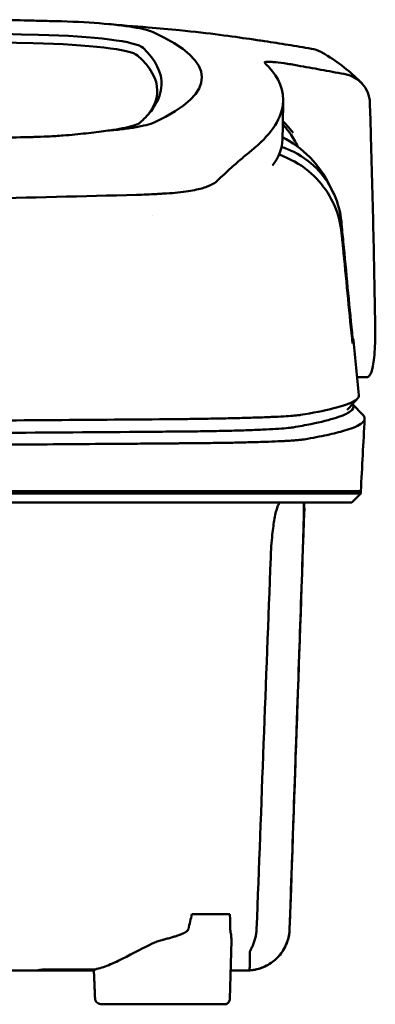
# Model space of a CAD drawing. Header units: millimetres. Extents: x 120 to 370, y 29 to 394.
# Tile 10 of 10: x 292 to 324, y 306 to 394. Entities that reach past the tile are written whole.
import ezdxf

# ---------------------------------------------------------------- set-up
doc = ezdxf.new("R2010")
doc.units = ezdxf.units.MM
doc.layers.add('Visible (ISO)', color=7, linetype='Continuous', lineweight=50)

msp = doc.modelspace()

# ---------------------------------------------------------------- linework, layer by layer
at = {"layer": 'Visible (ISO)'}
for p, q in [((304.625, 378.023), (304.615, 378.023)), ((323.4, 361.686), (322.52, 361.686)), ((322.11, 359.292), (323.047, 358.306)), ((244.781, 351.516), (306.425, 351.516)), ((306.514, 351.516), (306.425, 351.516)), ((306.514, 351.516), (317.479, 351.516)), ((317.503, 351.516), (317.479, 351.516)), ((317.503, 351.516), (322.853, 351.516)), ((322.853, 351.315), (322.853, 351.516)), ((322.853, 351.315), (322.048, 350.51)), ((317.791, 350.007), (317.815, 350.007)), ((307.787, 313.791), (311.176, 313.791)), ((311.176, 306.232), (311.306, 311.421)), ((294.51, 308.838), (294.509, 308.761)), ((299.047, 308.761), (294.509, 308.761)), ((310.705, 305.743), (299.766, 305.743))]:
    msp.add_line(p, q, dxfattribs=at)
for centre, major_axis, ratio, start_param, end_param in [((244.716, 367.818), (225.492, -0.002), 0.110939, 1.349997, 1.570873), ((190.164, 339.492), (491.039, 0), 0.112496, 1.354332, 1.357413), ((293.248, 392.145), (11.395, 0.001), 0.116501, 0.614123, 1.36031), ((293.064, 392.12), (11.62, 0.008), 0.117057, 0.249938, 0.614067), ((244.694, 367.788), (227.223, 0), 0.106767, 1.353676, 1.570775), ((291.459, 390.899), (12.06, 0.005), 0.112737, 0.11229, 1.349826), ((167.753, 388.441), (140.93, -0.029), 0.116446, 6.036732, 6.532603), ((291.066, 390.231), (11.958, 0), 0.106769, 0.116759, 1.353619), ((57.187, 388.245), (247.896, -0.399), 0.112494, 6.278818, 6.39844), ((58.434, 387.245), (246.265, 0), 0.106767, 0.000001, 0.119511), ((-12.29, 341.198), (328.583, 44.868), 0.123507, 0.082944, 0.095023), ((-1337.905, 347.494), (1662.18, -0.149), 0.85466, 0.02543, 0.027339), ((292.946, 384.762), (11.832, -0.02), 0.1161, 5.67706, 6.03839), ((309.92, 379.21), (8, 0), 0.941628, 0.410478, 0.600203), ((60.257, 382.94), (255.609, 0), 0.112496, 6.200345, 6.281111), ((302.824, 379.543), (7.019, -0.248), 0.209962, 5.741321, 5.773176), ((62.282, 364.915), (259.925, 0), 0.034069, 6.257756, 6.307803), ((302.44, 357.663), (-15.81, -0.255), 0.013999, 4.418519, 4.469043), ((188.631, 405.934), (131.694, -46.074), 0.097566, 6.101307, 6.105634), ((305.098, 356.981), (8.723, 0.051), 0.01813, 4.865307, 4.874761), ((313.11, 357.243), (4.065, 0.085), 0.066213, 5.851345, 5.864487), ((305.35, 357.093), (9.376, -0.134), 0.138927, 4.85562, 4.864897), ((313.655, 357.178), (4.539, -0.85), 0.14797, 5.883025, 5.89552), ((374.649, 350.761), (-100.955, -2891.748), 0.019629, 4.713161, 4.713335), ((58.34, 312.429), (258.164, 0.021), 0.00001, 6.282407, 6.282422), ((294.409, 308.761), (0.392, 0), 0.000189, 2.574212, 2.713359)]:
    msp.add_ellipse(centre, major_axis=major_axis, ratio=ratio, start_param=start_param, end_param=end_param, dxfattribs=at)
for points, knots in [([(290.004, 393.574), (290.946, 393.554), (291.884, 393.533), (293.268, 393.501), (293.459, 393.496), (294.151, 393.479)], [0, 0, 0, 0, 0.2875768, 0.2875768, 0.4241939, 0.4241939, 0.4241939, 0.4241939]), ([(312.92, 391.857), (311.472, 392.07), (309.318, 392.369), (305.769, 392.73), (304.829, 392.815), (303.886, 392.89)], [-1.440036, -1.440036, -1.440036, -1.440036, -0.642113, -0.642113, -0.360667, -0.360667, -0.360667, -0.360667]), ([(312.953, 391.852), (313.173, 391.819), (313.392, 391.787), (313.832, 391.724), (314.051, 391.693), (314.267, 391.663)], [-0.1345748, -0.1345748, -0.1345748, -0.1345748, -0.0679854, -0.0679854, -0.0000014, -0.0000014, -0.0000014, -0.0000014]), ([(314.267, 391.663), (314.268, 391.663), (314.268, 391.663), (314.269, 391.663), (314.27, 391.663), (314.27, 391.663)], [-0.0004547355, -0.0004547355, -0.0004547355, -0.0004547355, -0.000271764, -0.000271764, -0.0001436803, -0.0001436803, -0.0001436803, -0.0001436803]), ([(314.27, 391.663), (314.968, 391.555), (315.663, 391.444), (317.058, 391.216), (317.755, 391.1), (318.452, 390.98)], [-0.4238688, -0.4238688, -0.4238688, -0.4238688, -0.2121683, -0.2121683, -0.0000057, -0.0000057, -0.0000057, -0.0000057]), ([(319.504, 390.593), (319.429, 390.637), (319.353, 390.679), (319.014, 390.842), (318.737, 390.932), (318.452, 390.98)], [0.246521, 0.246521, 0.246521, 0.246521, 0.2758807, 0.2758807, 0.3733983, 0.3733983, 0.3733983, 0.3733983]), ([(313.067, 381.879), (314.745, 383.234), (315.691, 384.587), (316.107, 387.302), (315.461, 388.426), (314.705, 389.274)], [-4.346663, -4.346663, -4.346663, -4.346663, -2.419846, -2.419846, -0.37687, -0.37687, -0.37687, -0.37687]), ([(314.263, 389.739), (314.237, 389.78), (314.289, 389.805), (314.534, 389.826), (314.726, 389.821), (314.974, 389.802)], [-0.2425146, -0.2425146, -0.2425146, -0.2425146, -0.1218064, -0.1218064, 0, 0, 0, 0]), ([(314.285, 389.714), (314.281, 389.719), (314.276, 389.723), (314.269, 389.731), (314.266, 389.735), (314.263, 389.739)], [-0.02379966, -0.02379966, -0.02379966, -0.02379966, -0.01189775, -0.01189775, 0, 0, 0, 0]), ([(315.052, 389.795), (315.32, 389.772), (315.645, 389.735), (316.198, 389.657), (316.397, 389.626), (316.803, 389.56), (317.008, 389.525), (317.215, 389.488)], [-0.2554395, -0.2554395, -0.2554395, -0.2554395, -0.1295137, -0.1295137, -0.0635227, -0.0635227, 0, 0, 0, 0]), ([(321.35, 388.736), (320.661, 388.862), (319.971, 388.987), (318.594, 389.238), (317.905, 389.363), (317.218, 389.487)], [-0.4226271, -0.4226271, -0.4226271, -0.4226271, -0.2111495, -0.2111495, -0.0002764, -0.0002764, -0.0002764, -0.0002764]), ([(321.35, 388.736), (321.666, 388.679), (321.968, 388.572), (322.519, 388.275), (322.765, 388.084), (323.184, 387.629), (323.35, 387.362), (323.583, 386.792), (323.648, 386.485), (323.657, 386.178)], [0.0000001, 0.0000001, 0.0000001, 0.0000001, 0.0969079, 0.0969079, 0.1954042, 0.1954042, 0.2999147, 0.2999147, 0.4078288, 0.4078288, 0.4078288, 0.4078288]), ([(305.08, 387.725), (305.054, 387.099), (304.842, 386.474), (304.201, 385.473), (303.891, 385.097), (303.419, 384.628), (303.32, 384.534), (303.091, 384.326), (302.955, 384.21), (301.75, 383.897), (301.017, 383.77), (300.115, 383.659)], [-5.749402, -5.749402, -5.749402, -5.749402, -2.990939, -2.990939, -1.325537, -1.325537, -0.909235, -0.909235, -0.401118, -0.401118, -0.000028, -0.000028, -0.000028, -0.000028]), ([(302.668, 383.963), (302.319, 383.905), (301.93, 383.851), (301.076, 383.749), (300.611, 383.702), (300.115, 383.659)], [0, 0, 0, 0, 0.1862934, 0.1862934, 0.373657, 0.373657, 0.373657, 0.373657]), ([(315.897, 384.548), (316.024, 384.41), (316.153, 384.267), (316.374, 384.014), (316.465, 383.907), (316.707, 383.618), (316.817, 383.478), (316.828, 383.468)], [0.2220516, 0.2220516, 0.2220516, 0.2220516, 0.2910621, 0.2910621, 0.3393663, 0.3393663, 0.4191002, 0.4191002, 0.4191002, 0.4191002]), ([(293.71, 383.11), (293.641, 383.109), (293.574, 383.107), (292.609, 383.084), (291.711, 383.061), (290.812, 383.039)], [-0.2961372, -0.2961372, -0.2961372, -0.2961372, -0.2753203, -0.2753203, 0, 0, 0, 0]), ([(296.315, 383.244), (296.094, 383.226), (295.871, 383.21), (295.398, 383.179), (295.174, 383.167), (294.968, 383.157)], [-0.50387247, -0.50387247, -0.50387247, -0.50387247, -0.45983504, -0.45983504, -0.4114315, -0.4114315, -0.4114315, -0.4114315]), ([(300.115, 383.659), (299.574, 383.578), (298.979, 383.502), (297.703, 383.364), (297.025, 383.301), (296.315, 383.244)], [-0.4693062, -0.4693062, -0.4693062, -0.4693062, -0.2338119, -0.2338119, 0, 0, 0, 0]), ([(323.741, 383.466), (323.826, 380.623), (323.9, 377.78), (324.03, 372.094), (324.085, 369.251), (324.131, 366.408)], [0.000092, 0.000092, 0.000092, 0.000092, 0.998221, 0.998221, 1.99626, 1.99626, 1.99626, 1.99626]), ([(321.115, 375.531), (321.033, 376.385), (320.814, 377.221), (320.127, 378.771), (319.665, 379.478), (318.536, 380.715), (317.8, 381.314), (316.495, 381.968), (316.121, 382.113), (315.784, 382.221)], [0, 0, 0, 0, 0.2574331, 0.2574331, 0.513221, 0.513221, 0.7737087, 0.7737087, 0.8833633, 0.8833633, 0.8833633, 0.8833633]), ([(313.067, 381.879), (312.926, 381.766), (312.782, 381.646), (312.482, 381.396), (312.328, 381.266), (312.168, 381.132)], [0, 0, 0, 0, 0.2796752, 0.2796752, 0.5576135, 0.5576135, 0.5576135, 0.5576135]), ([(321.137, 374.545), (321.054, 375.387), (320.837, 376.218), (320.156, 377.78), (319.695, 378.506), (318.57, 379.79), (317.839, 380.421), (316.431, 381.202), (315.956, 381.395), (315.557, 381.529)], [-0.7071846, -0.7071846, -0.7071846, -0.7071846, -0.5257935, -0.5257935, -0.3432663, -0.3432663, -0.157236, -0.157236, -0.0552414, -0.0552414, -0.0552414, -0.0552414]), ([(312.168, 381.132), (311.85, 380.862), (311.505, 380.553), (310.996, 380.091), (310.842, 379.95), (310.686, 379.808)], [0, 0, 0, 0, 0.5552811, 0.5552811, 0.7859676, 0.7859676, 0.7859676, 0.7859676]), ([(305.531, 378.075), (306.237, 378.12), (306.89, 378.188), (307.991, 378.359), (308.444, 378.458), (308.81, 378.571)], [-0.4625677, -0.4625677, -0.4625677, -0.4625677, -0.2330564, -0.2330564, -0.0223869, -0.0223869, -0.0223869, -0.0223869]), ([(309.7, 378.947), (309.598, 378.887), (309.483, 378.829), (309.223, 378.716), (309.08, 378.661), (308.924, 378.608)], [0, 0, 0, 0, 0.0956462, 0.0956462, 0.1913091, 0.1913091, 0.1913091, 0.1913091]), ([(309.7, 378.947), (309.765, 378.986), (309.825, 379.024), (309.932, 379.103), (309.98, 379.143), (310.022, 379.183)], [-0.1224987, -0.1224987, -0.1224987, -0.1224987, -0.0612768, -0.0612768, 0, 0, 0, 0]), ([(245.026, 377.155), (254.711, 377.157), (264.39, 377.224), (283.718, 377.489), (293.348, 377.688), (302.852, 377.952)], [-5.838765, -5.838765, -5.838765, -5.838765, -2.931647, -2.931647, 0, 0, 0, 0]), ([(304.615, 378.023), (304.329, 378.007), (304.04, 377.994), (303.452, 377.97), (303.153, 377.96), (302.852, 377.952)], [0.0010258, 0.0010258, 0.0010258, 0.0010258, 0.0919929, 0.0919929, 0.1847322, 0.1847322, 0.1847322, 0.1847322]), ([(304.625, 378.023), (304.778, 378.031), (304.93, 378.04), (305.232, 378.057), (305.382, 378.066), (305.531, 378.075)], [-0.09692418, -0.09692418, -0.09692418, -0.09692418, -0.04843685, -0.04843685, 0, 0, 0, 0]), ([(322.069, 365.627), (321.808, 368.338), (321.547, 371.052), (321.285, 373.763), (321.229, 374.352), (321.172, 374.941), (321.115, 375.531)], [0.478961, 0.478961, 0.478961, 0.478961, 8.650914, 8.650914, 8.650914, 10.427613, 10.427613, 10.427613, 10.427613]), ([(322.065, 365.132), (321.798, 367.839), (321.532, 370.543), (321.265, 373.251), (321.222, 373.682), (321.179, 374.114), (321.137, 374.545)], [0.46186, 0.46186, 0.46186, 0.46186, 8.654063, 8.654063, 8.654063, 9.958979, 9.958979, 9.958979, 9.958979]), ([(324.131, 366.408), (324.142, 365.699), (324.136, 365.048), (324.082, 363.726), (324.021, 363.113), (323.854, 362.261), (323.756, 361.984), (323.579, 361.75), (323.513, 361.703), (323.429, 361.687), (323.414, 361.686), (323.4, 361.686)], [0.000001, 0.000001, 0.000001, 0.000001, 0.24889, 0.24889, 0.568691, 0.568691, 0.841683, 0.841683, 0.983465, 0.983465, 1.012053, 1.012053, 1.012053, 1.012053]), ([(322.128, 365.133), (322.127, 365.136), (322.124, 365.147), (322.118, 365.191), (322.113, 365.222), (322.103, 365.309), (322.097, 365.363), (322.088, 365.445), (322.084, 365.48), (322.077, 365.553), (322.073, 365.59), (322.069, 365.627)], [0, 0, 0, 0, 0.01893043, 0.01893043, 0.03701692, 0.03701692, 0.05933152, 0.05933152, 0.07460682, 0.07460682, 0.08989797, 0.08989797, 0.08989797, 0.08989797]), ([(322.123, 364.69), (322.122, 364.688), (322.119, 364.696), (322.112, 364.731), (322.108, 364.759), (322.098, 364.833), (322.092, 364.884), (322.083, 364.961), (322.079, 364.994), (322.072, 365.061), (322.069, 365.096), (322.065, 365.132)], [-0.06070109, -0.06070109, -0.06070109, -0.06070109, -0.04973489, -0.04973489, -0.03788451, -0.03788451, -0.02141751, -0.02141751, -0.01070474, -0.01070474, 0, 0, 0, 0]), ([(316.826, 357.211), (317.396, 357.308), (317.921, 357.405), (318.401, 357.503), (319.321, 357.69), (320.076, 357.879), (320.662, 358.068), (321.248, 358.257), (321.666, 358.447), (321.914, 358.637), (322.163, 358.827), (322.242, 359.018), (322.153, 359.208), (322.14, 359.234), (322.125, 359.261), (322.106, 359.287)], [0, 0, 0, 0, 0.00852217, 0.00852217, 0.00852217, 0.0248771, 0.0248771, 0.0248771, 0.04123203, 0.04123203, 0.04123203, 0.05758697, 0.05758697, 0.05758697, 0.05986236, 0.05986236, 0.05986236, 0.05986236]), ([(322.674, 360.076), (322.689, 359.921), (322.581, 359.765), (322.349, 359.61), (321.984, 359.366), (321.31, 359.122), (320.334, 358.881), (319.565, 358.691), (318.605, 358.502), (317.461, 358.315)], [51.780318, 51.780318, 51.780318, 51.780318, 65.647729, 65.647729, 65.647729, 87.530305, 87.530305, 87.530305, 104.770272, 104.770272, 104.770272, 104.770272]), ([(306.246, 357.94), (299.138, 357.879), (291.929, 357.828), (284.696, 357.789), (277.463, 357.749), (270.154, 357.72), (262.85, 357.702), (256.841, 357.688), (250.806, 357.68), (244.782, 357.68)], [0, 0, 0, 0, 21.882576, 21.882576, 21.882576, 43.765152, 43.765152, 43.765152, 61.766885, 61.766885, 61.766885, 61.766885]), ([(317.339, 358.296), (317.2, 358.277), (317.013, 358.258), (316.783, 358.24), (316.553, 358.221), (316.275, 358.203), (315.958, 358.185), (315.641, 358.167), (315.279, 358.15), (314.882, 358.133), (314.484, 358.117), (314.044, 358.1), (313.574, 358.085), (313.104, 358.07), (312.594, 358.055), (312.06, 358.041), (311.525, 358.027), (310.956, 358.014), (310.368, 358.003), (309.779, 357.991), (309.161, 357.98), (308.53, 357.97), (308.036, 357.962), (307.529, 357.955), (307.016, 357.949)], [0, 0, 0, 0, 1.921104, 1.921104, 1.921104, 3.842208, 3.842208, 3.842208, 5.763312, 5.763312, 5.763312, 7.684416, 7.684416, 7.684416, 9.60552, 9.60552, 9.60552, 11.526625, 11.526625, 11.526625, 13.447729, 13.447729, 13.447729, 14.949954, 14.949954, 14.949954, 14.949954]), ([(317.809, 356.137), (318.56, 356.266), (319.232, 356.395), (320.424, 356.654), (320.943, 356.785), (321.675, 357.003), (321.933, 357.091), (322.452, 357.296), (322.686, 357.413), (323.082, 357.687), (323.194, 357.844), (323.192, 358.103), (323.144, 358.204), (323.047, 358.306)], [-6.886177, -6.886177, -6.886177, -6.886177, -6.165652, -6.165652, -5.441648, -5.441648, -4.957438, -4.957438, -4.310444, -4.310444, -3.446201, -3.446201, -2.886006, -2.886006, -2.886006, -2.886006]), ([(244.781, 356.57), (249.179, 356.57), (253.582, 356.574), (257.974, 356.582), (263.414, 356.592), (268.856, 356.608), (274.267, 356.63), (279.678, 356.652), (285.08, 356.68), (290.44, 356.713), (294.943, 356.742), (299.432, 356.775), (303.886, 356.811), (304.735, 356.818), (305.582, 356.826), (306.428, 356.833)], [0, 0, 0, 0, 0.01320302, 0.01320302, 0.01320302, 0.02955506, 0.02955506, 0.02955506, 0.04590711, 0.04590711, 0.04590711, 0.05964326, 0.05964326, 0.05964326, 0.06225916, 0.06225916, 0.06225916, 0.06225916]), ([(306.509, 356.834), (306.543, 356.834), (306.576, 356.834), (306.609, 356.835), (306.678, 356.835), (306.746, 356.836), (306.814, 356.836), (306.883, 356.837), (306.951, 356.838), (307.019, 356.838), (307.191, 356.84), (307.364, 356.842), (307.534, 356.844), (307.704, 356.846), (307.875, 356.848), (308.043, 356.85), (308.378, 356.855), (308.712, 356.86), (309.037, 356.865), (309.686, 356.876), (310.319, 356.888), (310.914, 356.902), (311.509, 356.916), (312.08, 356.932), (312.606, 356.949), (313.132, 356.966), (313.627, 356.985), (314.072, 357.004), (314.518, 357.024), (314.925, 357.045), (315.279, 357.067), (315.633, 357.089), (315.942, 357.112), (316.196, 357.135), (316.45, 357.158), (316.655, 357.183), (316.804, 357.207)], [0, 0, 0, 0, 0.00010295, 0.00010295, 0.00010295, 0.00031548, 0.00031548, 0.00031548, 0.000528, 0.000528, 0.000528, 0.00106596, 0.00106596, 0.00106596, 0.00160392, 0.00160392, 0.00160392, 0.00267984, 0.00267984, 0.00267984, 0.00483168, 0.00483168, 0.00483168, 0.00698352, 0.00698352, 0.00698352, 0.00913536, 0.00913536, 0.00913536, 0.01128719, 0.01128719, 0.01128719, 0.01343903, 0.01343903, 0.01343903, 0.01559087, 0.01559087, 0.01559087, 0.01559087]), ([(244.781, 355.521), (246.731, 355.521), (248.681, 355.522), (252.582, 355.525), (254.533, 355.527), (260.387, 355.537), (264.288, 355.546), (270.777, 355.567), (273.37, 355.576), (278.546, 355.598), (281.129, 355.611), (285.638, 355.635), (287.566, 355.646), (292.376, 355.676), (295.252, 355.695), (299.549, 355.727), (300.978, 355.738), (303.117, 355.755), (303.829, 355.761), (304.895, 355.77), (305.25, 355.773), (305.783, 355.777), (305.96, 355.779), (306.226, 355.781), (306.315, 355.782), (306.511, 355.783), (306.601, 355.784), (306.67, 355.785)], [-4.030061, -4.030061, -4.030061, -4.030061, -3.653231, -3.653231, -3.275977, -3.275977, -2.520565, -2.520565, -2.016634, -2.016634, -1.51279, -1.51279, -1.135053, -1.135053, -0.568897, -0.568897, -0.286119, -0.286119, -0.144824, -0.144824, -0.074201, -0.074201, -0.038896, -0.038896, -0.021246, -0.021246, 0, 0, 0, 0]), ([(306.756, 355.785), (306.932, 355.786), (307.107, 355.788), (307.458, 355.79), (307.633, 355.792), (307.924, 355.794), (308.041, 355.795), (308.312, 355.798), (308.467, 355.799), (308.828, 355.803), (309.033, 355.806), (309.509, 355.812), (309.778, 355.815), (310.402, 355.825), (310.752, 355.83), (311.555, 355.845), (311.999, 355.854), (312.671, 355.87), (312.91, 355.876), (313.409, 355.89), (313.667, 355.897), (314.164, 355.913), (314.403, 355.921), (315.032, 355.945), (315.401, 355.96), (315.863, 355.982), (315.984, 355.988), (316.302, 356.006), (316.489, 356.017), (316.79, 356.036), (316.91, 356.045), (317.187, 356.067), (317.334, 356.08), (317.589, 356.106), (317.697, 356.12), (317.786, 356.133)], [-1.675078, -1.675078, -1.675078, -1.675078, -1.620697, -1.620697, -1.565777, -1.565777, -1.528877, -1.528877, -1.479343, -1.479343, -1.412749, -1.412749, -1.323055, -1.323055, -1.202102, -1.202102, -1.038984, -1.038984, -0.945175, -0.945175, -0.837697, -0.837697, -0.730315, -0.730315, -0.543129, -0.543129, -0.473441, -0.473441, -0.352446, -0.352446, -0.262698, -0.262698, -0.12999, -0.12999, 0, 0, 0, 0]), ([(322.853, 351.315), (322.853, 351.315), (322.825, 351.315), (322.675, 351.315), (322.509, 351.315), (321.995, 351.315), (321.625, 351.315), (320.914, 351.315), (320.641, 351.315), (320.018, 351.315), (319.664, 351.315), (318.868, 351.315), (318.423, 351.315), (317.804, 351.315), (317.541, 351.315), (317.335, 351.315), (317.262, 351.315), (317.055, 351.315), (316.909, 351.315), (316.66, 351.315), (316.571, 351.315), (316.326, 351.315), (316.163, 351.315), (315.805, 351.315), (315.609, 351.315), (315.229, 351.315), (315.048, 351.315), (314.588, 351.315), (314.3, 351.315), (313.779, 351.315), (313.554, 351.315), (313.094, 351.315), (312.859, 351.315), (312.468, 351.315), (312.317, 351.315), (311.971, 351.315), (311.776, 351.315), (311.319, 351.315), (311.054, 351.315), (310.613, 351.315), (310.439, 351.315), (309.871, 351.315), (309.467, 351.315), (307.725, 351.314), (306.999, 351.315), (302.636, 351.315), (300.134, 351.315), (295.27, 351.315), (292.908, 351.315), (286.108, 351.315), (281.656, 351.315), (275.229, 351.315), (273.269, 351.315), (269.47, 351.315), (267.633, 351.315), (264.067, 351.315), (262.338, 351.315), (254.126, 351.315), (247.631, 351.315), (238.696, 351.315), (236.256, 351.315), (229.547, 351.315), (225.282, 351.315), (219.432, 351.315), (217.838, 351.315), (213.461, 351.315), (210.681, 351.315), (203.745, 351.315), (199.598, 351.315), (191.338, 351.315), (187.226, 351.315), (183.138, 351.315)], [4.259276, 4.259276, 4.259276, 4.259276, 4.670353, 4.670353, 5.333093, 5.333093, 6.087544, 6.087544, 6.48643, 6.48643, 6.916955, 6.916955, 7.375465, 7.375465, 7.508459, 7.508459, 7.569769, 7.569769, 7.664913, 7.664913, 7.713725, 7.713725, 7.791614, 7.791614, 7.873119, 7.873119, 7.940289, 7.940289, 8.037054, 8.037054, 8.105988, 8.105988, 8.173685, 8.173685, 8.21539, 8.21539, 8.267249, 8.267249, 8.334795, 8.334795, 8.377608, 8.377608, 8.47358, 8.47358, 8.783476, 8.783476, 9.196774, 9.196774, 9.584439, 9.584439, 10.310287, 10.310287, 10.628298, 10.628298, 10.925673, 10.925673, 11.204895, 11.204895, 12.251527, 12.251527, 12.644845, 12.644845, 13.333545, 13.333545, 13.591652, 13.591652, 14.043256, 14.043256, 14.721038, 14.721038, 15.399535, 15.399535, 15.399535, 15.399535]), ([(322.048, 350.51), (322.048, 350.51), (322.038, 350.51), (322.016, 350.51), (321.931, 350.51), (321.676, 350.51), (321.253, 350.51), (320.83, 350.51), (320.237, 350.51), (319.478, 350.51), (319.099, 350.51), (318.676, 350.51), (318.213, 350.51), (317.982, 350.51), (317.739, 350.51), (317.487, 350.51), (317.361, 350.51), (317.232, 350.51), (317.1, 350.51), (317.035, 350.51), (316.968, 350.51), (316.901, 350.51), (316.868, 350.51), (316.834, 350.51), (316.8, 350.51), (316.783, 350.51), (316.766, 350.51), (316.749, 350.51), (316.741, 350.51), (316.732, 350.51), (316.724, 350.51), (316.72, 350.51), (316.715, 350.51), (316.711, 350.51), (316.707, 350.51), (316.703, 350.51), (316.698, 350.51), (316.696, 350.51), (316.693, 350.51), (316.691, 350.51), (316.685, 350.51), (316.68, 350.51), (316.674, 350.51), (316.668, 350.51), (316.662, 350.51), (316.656, 350.51), (316.645, 350.51), (316.632, 350.51), (316.62, 350.51), (316.595, 350.51), (316.569, 350.51), (316.541, 350.51), (316.497, 350.51), (316.448, 350.51), (316.397, 350.51), (316.347, 350.51), (316.292, 350.51), (316.234, 350.51), (316.119, 350.51), (315.989, 350.51), (315.848, 350.51), (315.566, 350.51), (315.23, 350.51), (314.85, 350.51), (314.47, 350.51), (314.038, 350.51), (313.57, 350.51), (313.101, 350.51), (312.584, 350.51), (312.038, 350.51), (311.491, 350.51), (310.902, 350.51), (310.291, 350.51), (309.679, 350.51), (309.032, 350.51), (308.37, 350.51), (308.039, 350.51), (307.699, 350.51), (307.358, 350.51), (307.188, 350.51), (307.015, 350.51), (306.843, 350.51), (306.67, 350.51), (306.495, 350.51), (306.321, 350.51), (306.226, 350.51), (306.131, 350.51), (306.037, 350.51), (305.83, 350.51), (305.624, 350.51), (305.417, 350.51), (305.069, 350.51), (304.72, 350.51), (304.371, 350.51), (304.022, 350.51), (303.673, 350.51), (303.324, 350.51), (302.735, 350.51), (302.145, 350.51), (301.555, 350.51), (300.965, 350.51), (300.374, 350.51), (299.783, 350.51), (298.6, 350.51), (297.416, 350.51), (296.23, 350.51), (293.562, 350.51), (290.879, 350.51), (288.195, 350.51), (285.511, 350.51), (282.814, 350.51), (280.116, 350.51), (274.721, 350.51), (269.291, 350.51), (263.859, 350.51), (261.143, 350.51), (258.418, 350.51), (255.697, 350.51), (252.976, 350.51), (250.247, 350.51), (247.524, 350.51), (245.91, 350.51), (244.296, 350.51), (242.682, 350.51), (239.05, 350.51), (235.417, 350.51), (231.79, 350.51), (226.35, 350.51), (220.907, 350.51), (215.496, 350.51), (210.084, 350.51), (204.682, 350.51), (199.321, 350.51), (193.96, 350.51), (188.619, 350.51), (183.331, 350.51)], [0.3330934, 0.3330934, 0.3330934, 0.3330934, 0.3372182, 0.3372182, 0.3372182, 0.3535986, 0.3535986, 0.3535986, 0.369979, 0.369979, 0.369979, 0.3781692, 0.3781692, 0.3781692, 0.3822643, 0.3822643, 0.3822643, 0.3843118, 0.3843118, 0.3843118, 0.3853356, 0.3853356, 0.3853356, 0.3858475, 0.3858475, 0.3858475, 0.3861034, 0.3861034, 0.3861034, 0.3862314, 0.3862314, 0.3862314, 0.3862954, 0.3862954, 0.3862954, 0.3863594, 0.3863594, 0.3863594, 0.3863968, 0.3863968, 0.3863968, 0.3864806, 0.3864806, 0.3864806, 0.3865644, 0.3865644, 0.3865644, 0.386732, 0.386732, 0.386732, 0.3870672, 0.3870672, 0.3870672, 0.3876065, 0.3876065, 0.3876065, 0.3881457, 0.3881457, 0.3881457, 0.3892243, 0.3892243, 0.3892243, 0.3913814, 0.3913814, 0.3913814, 0.3935385, 0.3935385, 0.3935385, 0.3956955, 0.3956955, 0.3956955, 0.3978526, 0.3978526, 0.3978526, 0.4000097, 0.4000097, 0.4000097, 0.4010883, 0.4010883, 0.4010883, 0.4016275, 0.4016275, 0.4016275, 0.4021668, 0.4021668, 0.4021668, 0.4024603, 0.4024603, 0.4024603, 0.4030994, 0.4030994, 0.4030994, 0.404178, 0.404178, 0.404178, 0.4052565, 0.4052565, 0.4052565, 0.4070765, 0.4070765, 0.4070765, 0.4088966, 0.4088966, 0.4088966, 0.4125367, 0.4125367, 0.4125367, 0.4207269, 0.4207269, 0.4207269, 0.4289171, 0.4289171, 0.4289171, 0.4452975, 0.4452975, 0.4452975, 0.4534877, 0.4534877, 0.4534877, 0.4616779, 0.4616779, 0.4616779, 0.4665313, 0.4665313, 0.4665313, 0.4774516, 0.4774516, 0.4774516, 0.493832, 0.493832, 0.493832, 0.5102124, 0.5102124, 0.5102124, 0.5265928, 0.5265928, 0.5265928, 0.5265928]), ([(314.812, 345.564), (314.826, 345.914), (314.844, 346.263), (314.893, 346.959), (314.923, 347.304), (315.014, 348.17), (315.082, 348.657), (315.239, 349.525), (315.329, 349.885), (315.471, 350.271), (315.523, 350.373), (315.612, 350.485), (315.651, 350.51), (315.688, 350.51)], [-0.7883901, -0.7883901, -0.7883901, -0.7883901, -0.6831553, -0.6831553, -0.5736049, -0.5736049, -0.3943504, -0.3943504, -0.1984717, -0.1984717, -0.0870001, -0.0870001, -0.000001, -0.000001, -0.000001, -0.000001]), ([(317.745, 350.51), (317.749, 350.51), (317.752, 350.504), (317.758, 350.48), (317.761, 350.461), (317.77, 350.373), (317.773, 350.27), (317.777, 349.881), (317.772, 349.521), (317.753, 348.654), (317.739, 348.17), (317.713, 347.308), (317.702, 346.962), (317.678, 346.264), (317.666, 345.915), (317.654, 345.564)], [-0.7832737, -0.7832737, -0.7832737, -0.7832737, -0.7415068, -0.7415068, -0.6969778, -0.6969778, -0.5858932, -0.5858932, -0.3917749, -0.3917749, -0.2149614, -0.2149614, -0.1053633, -0.1053633, -0.000001, -0.000001, -0.000001, -0.000001]), ([(313.56, 312.45), (313.769, 317.97), (313.977, 323.488), (314.395, 334.526), (314.604, 340.045), (314.812, 345.564)], [0.000009, 0.000009, 0.000009, 0.000009, 1.657189, 1.657189, 3.314368, 3.314368, 3.314368, 3.314368]), ([(317.654, 345.564), (317.53, 342.001), (317.406, 338.438), (317.282, 334.875), (317.152, 331.138), (317.022, 327.4), (316.892, 323.663), (316.762, 319.925), (316.632, 316.188), (316.501, 312.45)], [0, 0, 0, 0, 0.01069684, 0.01069684, 0.01069684, 0.02191762, 0.02191762, 0.02191762, 0.0331384, 0.0331384, 0.0331384, 0.0331384]), ([(307.483, 312.452), (307.469, 312.39), (307.421, 312.326), (307.337, 312.26), (307.295, 312.227), (307.244, 312.193), (307.183, 312.159), (307.172, 312.152), (307.159, 312.145), (307.147, 312.138), (307.127, 312.128), (307.107, 312.117), (307.086, 312.107), (307.068, 312.098), (307.05, 312.089), (307.032, 312.081), (307.023, 312.076), (307.013, 312.072), (307.003, 312.067), (306.999, 312.065), (306.994, 312.063), (306.989, 312.061), (306.984, 312.058), (306.977, 312.055), (306.974, 312.054), (306.897, 312.019), (306.808, 311.983), (306.708, 311.946), (306.676, 311.934), (306.643, 311.922), (306.609, 311.91), (306.59, 311.903), (306.57, 311.896), (306.55, 311.889), (306.522, 311.879), (306.493, 311.869), (306.464, 311.859), (306.449, 311.854), (306.434, 311.849), (306.419, 311.844), (306.412, 311.842), (306.404, 311.839), (306.396, 311.837), (306.393, 311.836), (306.389, 311.834), (306.385, 311.833), (306.381, 311.832), (306.376, 311.83), (306.373, 311.829), (306.276, 311.797), (306.17, 311.765), (306.058, 311.731), (305.941, 311.697), (305.817, 311.662), (305.684, 311.626), (305.565, 311.593), (305.439, 311.56), (305.307, 311.526), (305.258, 311.514), (305.208, 311.501), (305.157, 311.489), (305.138, 311.484), (305.118, 311.479), (305.098, 311.474)], [0, 0, 0, 0, 0.125, 0.125, 0.125, 0.1875, 0.1875, 0.1875, 0.1998288, 0.1998288, 0.1998288, 0.21875, 0.21875, 0.21875, 0.234375, 0.234375, 0.234375, 0.2421875, 0.2421875, 0.2421875, 0.2460937, 0.2460937, 0.2460937, 0.25, 0.25, 0.25, 0.375, 0.375, 0.375, 0.4147844, 0.4147844, 0.4147844, 0.4375, 0.4375, 0.4375, 0.46875, 0.46875, 0.46875, 0.484375, 0.484375, 0.484375, 0.4921875, 0.4921875, 0.4921875, 0.4960937, 0.4960937, 0.4960937, 0.5, 0.5, 0.5, 0.6458777, 0.6458777, 0.6458777, 0.796275, 0.796275, 0.796275, 0.9309052, 0.9309052, 0.9309052, 0.980657, 0.980657, 0.980657, 1, 1, 1, 1]), ([(311.295, 311.794), (311.292, 311.835), (311.288, 311.877), (311.278, 311.962), (311.272, 312.005), (311.251, 312.148), (311.234, 312.244), (311.222, 312.319)], [0.000001, 0.000001, 0.000001, 0.000001, 0.0219224, 0.0219224, 0.04372691, 0.04372691, 0.09465012, 0.09465012, 0.09465012, 0.09465012]), ([(316.504, 312.45), (316.49, 312.042), (316.408, 311.632), (316.121, 310.86), (315.909, 310.491), (315.386, 309.848), (315.067, 309.567), (314.366, 309.126), (313.974, 308.962), (313.373, 308.818), (313.169, 308.786), (312.913, 308.767), (312.861, 308.765), (312.77, 308.762), (312.731, 308.761), (312.69, 308.761), (312.688, 308.761), (312.686, 308.761), (312.685, 308.761), (312.684, 308.761), (312.684, 308.761), (312.684, 308.761), (312.684, 308.761), (312.683, 308.761), (312.683, 308.761), (312.683, 308.761)], [0, 0, 0, 0, 0.1224218, 0.1224218, 0.2469459, 0.2469459, 0.3711232, 0.3711232, 0.4952756, 0.4952756, 0.556692, 0.556692, 0.5723047, 0.5723047, 0.5840132, 0.5840132, 0.584562, 0.584562, 0.5847509, 0.5847509, 0.5848454, 0.5848454, 0.584869, 0.584869, 0.5848808, 0.5848808, 0.5848808, 0.5848808]), ([(316.501, 312.45), (316.489, 312.094), (316.465, 311.77), (316.068, 310.742), (315.825, 310.38), (315.262, 309.716), (314.907, 309.459), (314.259, 309.075), (313.859, 308.922), (313.441, 308.837)], [0.0000027, 0.0000027, 0.0000027, 0.0000027, 0.10692, 0.10692, 0.1946951, 0.1946951, 0.3250285, 0.3250285, 0.4961096, 0.4961096, 0.4961096, 0.4961096]), ([(313.56, 312.45), (313.558, 312.405), (313.553, 312.273), (313.514, 311.978), (313.493, 311.861), (313.466, 311.745)], [-0.08915392, -0.08915392, -0.08915392, -0.08915392, -0.03568655, -0.03568655, -0.000001, -0.000001, -0.000001, -0.000001]), ([(299.044, 308.833), (299.414, 308.905), (299.802, 309.026), (300.648, 309.35), (301.108, 309.56), (302.595, 310.294), (303.533, 310.84), (304.248, 311.163)], [-0.43736, -0.43736, -0.43736, -0.43736, -0.3417448, -0.3417448, -0.235453, -0.235453, -0.000001, -0.000001, -0.000001, -0.000001]), ([(304.248, 311.163), (304.377, 311.221), (304.525, 311.285), (304.808, 311.391), (304.953, 311.438), (305.098, 311.474)], [-0.09143325, -0.09143325, -0.09143325, -0.09143325, -0.04551703, -0.04551703, 0, 0, 0, 0]), ([(312.952, 310.416), (312.952, 310.423), (312.955, 310.435), (312.965, 310.46), (312.97, 310.471), (312.985, 310.505), (312.996, 310.528), (313.03, 310.596), (313.054, 310.645), (313.119, 310.775), (313.165, 310.872), (313.308, 311.203), (313.4, 311.456), (313.466, 311.745)], [-0.2117987, -0.2117987, -0.2117987, -0.2117987, -0.1955184, -0.1955184, -0.1846215, -0.1846215, -0.1669143, -0.1669143, -0.1369043, -0.1369043, -0.0889023, -0.0889023, -0.000001, -0.000001, -0.000001, -0.000001]), ([(312.937, 308.77), (312.937, 308.77), (312.937, 308.771), (312.937, 308.775), (312.937, 308.779), (312.937, 308.797), (312.938, 308.827), (312.939, 308.977), (312.94, 309.1), (312.944, 309.53), (312.947, 309.851), (312.952, 310.416)], [0.000001, 0.000001, 0.000001, 0.000001, 0.351998, 0.351998, 0.745219, 0.745219, 1.755431, 1.755431, 2.669013, 2.669013, 3.407397, 3.407397, 3.407397, 3.407397]), ([(294.053, 308.761), (292.027, 308.761), (289.996, 308.761), (287.962, 308.761), (287.775, 308.761), (287.589, 308.761), (287.402, 308.761), (285.554, 308.761), (283.702, 308.761), (281.844, 308.761), (279.798, 308.761), (277.75, 308.761), (275.699, 308.761), (274.674, 308.761), (273.648, 308.761), (272.621, 308.761), (272.152, 308.761), (271.682, 308.761), (271.213, 308.761), (270.656, 308.761), (270.098, 308.761), (269.54, 308.761), (267.385, 308.761), (265.226, 308.761), (263.07, 308.761), (260.353, 308.761), (257.628, 308.761), (254.907, 308.761), (253.698, 308.761), (252.487, 308.761), (251.277, 308.761), (250.672, 308.761), (250.067, 308.761), (249.462, 308.761), (248.857, 308.761), (248.251, 308.761), (247.646, 308.761), (247.287, 308.761), (246.929, 308.761), (246.57, 308.761), (246.211, 308.761), (245.853, 308.761), (245.494, 308.761), (245.256, 308.761), (245.019, 308.761), (244.781, 308.761)], [0, 0, 0, 0, 0.125, 0.125, 0.125, 0.1364517, 0.1364517, 0.1364517, 0.25, 0.25, 0.25, 0.375, 0.375, 0.375, 0.4375, 0.4375, 0.4375, 0.4660904, 0.4660904, 0.4660904, 0.5, 0.5, 0.5, 0.6308834, 0.6308834, 0.6308834, 0.7957727, 0.7957727, 0.7957727, 0.8690401, 0.8690401, 0.8690401, 0.9056613, 0.9056613, 0.9056613, 0.942271, 0.942271, 0.942271, 0.9639594, 0.9639594, 0.9639594, 0.9856424, 0.9856424, 0.9856424, 1, 1, 1, 1]), ([(294.632, 308.841), (294.616, 308.841), (294.549, 308.841), (294.388, 308.831), (294.332, 308.825), (294.24, 308.813), (294.186, 308.805), (294.109, 308.791), (294.069, 308.783), (294.025, 308.77), (294.016, 308.767), (294.02, 308.762), (294.032, 308.761), (294.053, 308.761)], [0.00000515, 0.00000515, 0.00000515, 0.00000515, 0.0050062, 0.0050062, 0.00908358, 0.00908358, 0.0150606, 0.0150606, 0.0189712, 0.0189712, 0.02166593, 0.02166593, 0.02436083, 0.02436083, 0.02436083, 0.02436083]), ([(294.079, 308.761), (294.207, 308.761), (294.308, 308.761), (294.453, 308.761), (294.496, 308.761), (294.509, 308.761)], [0.000002, 0.000002, 0.000002, 0.000002, 0.0803067, 0.0803067, 0.1606391, 0.1606391, 0.1606391, 0.1606391]), ([(294.632, 308.841), (295.366, 308.838), (296.104, 308.836), (297.572, 308.833), (298.31, 308.833), (299.044, 308.833)], [0.0000053, 0.0000053, 0.0000053, 0.0000053, 0.2257441, 0.2257441, 0.4515147, 0.4515147, 0.4515147, 0.4515147]), ([(312.683, 308.761), (312.683, 308.761), (312.683, 308.761), (312.683, 308.761), (312.683, 308.761), (312.616, 308.761), (312.482, 308.761), (312.421, 308.761), (312.347, 308.761), (312.259, 308.761), (312.152, 308.761), (312.025, 308.761), (311.877, 308.761), (311.695, 308.761), (311.483, 308.761), (311.239, 308.761)], [0.4998731, 0.4998731, 0.4998731, 0.4998731, 0.5, 0.5, 0.5, 0.625, 0.625, 0.625, 0.6813252, 0.6813252, 0.6813252, 0.75, 0.75, 0.75, 0.8347083, 0.8347083, 0.8347083, 0.8347083]), ([(312.937, 308.77), (312.937, 308.77), (312.937, 308.77), (312.937, 308.77), (312.937, 308.77), (312.938, 308.77), (312.938, 308.77), (312.94, 308.77), (312.943, 308.77), (312.958, 308.771), (312.98, 308.773), (313.032, 308.777), (313.057, 308.78), (313.126, 308.787), (313.172, 308.792), (313.258, 308.805), (313.295, 308.81), (313.368, 308.823), (313.404, 308.83), (313.441, 308.837)], [0.00000086, 0.00000086, 0.00000086, 0.00000086, 0.00087991, 0.00087991, 0.00188199, 0.00188199, 0.00384805, 0.00384805, 0.00956724, 0.00956724, 0.02772656, 0.02772656, 0.03977327, 0.03977327, 0.05676848, 0.05676848, 0.06845989, 0.06845989, 0.07958056, 0.07958056, 0.07958056, 0.07958056]), ([(299.766, 305.743), (299.696, 305.743), (299.625, 305.752), (299.487, 305.793), (299.42, 305.824), (299.305, 305.906), (299.255, 305.957), (299.197, 306.05), (299.181, 306.086), (299.158, 306.16), (299.152, 306.196), (299.151, 306.232)], [-0.0878045, -0.0878045, -0.0878045, -0.0878045, -0.06621311, -0.06621311, -0.04411788, -0.04411788, -0.02304772, -0.02304772, -0.01101055, -0.01101055, 0, 0, 0, 0]), ([(310.705, 305.743), (310.749, 305.743), (310.796, 305.749), (310.887, 305.779), (310.933, 305.802), (311.014, 305.862), (311.051, 305.9), (311.111, 305.985), (311.135, 306.033), (311.166, 306.13), (311.175, 306.18), (311.176, 306.229), (311.176, 306.231), (311.176, 306.232)], [0, 0, 0, 0, 0.2, 0.2, 0.397636, 0.397636, 0.591705, 0.591705, 0.791705, 0.791705, 0.991705, 0.991705, 1, 1, 1, 1])]:
    msp.add_open_spline(points, degree=3, knots=knots, dxfattribs=at)
for points in [[(300.107, 393.205), (301.417, 393.09), (302.666, 392.986), (303.886, 392.89)], [(312.92, 391.857), (312.931, 391.855), (312.942, 391.853), (312.953, 391.852)], [(319.504, 390.593), (319.633, 390.517), (319.761, 390.439), (319.888, 390.357)], [(319.888, 390.357), (321.087, 389.594), (322.116, 388.782), (322.962, 387.87)], [(314.974, 389.802), (314.999, 389.8), (315.026, 389.798), (315.052, 389.795)], [(304.699, 387.245), (304.699, 386.549), (304.44, 385.854), (303.923, 385.16)], [(315.933, 386.37), (315.91, 385.207), (315.887, 384.044), (315.866, 382.88)], [(315.89, 384.215), (316.111, 383.987), (316.324, 383.737), (316.522, 383.465)], [(294.968, 383.157), (294.477, 383.132), (294.087, 383.12), (293.71, 383.11)], [(315.87, 383.082), (317.561, 382.204), (319.214, 380.806), (320.458, 378.024)], [(310.686, 379.808), (310.461, 379.601), (310.237, 379.39), (310.022, 379.183)], [(304.301, 376.1), (304.301, 376.1), (304.301, 376.1), (304.301, 376.1)], [(322.016, 365.627), (322.034, 365.627), (322.052, 365.627), (322.069, 365.627)], [(322.206, 364.944), (322.362, 363.322), (322.518, 361.699), (322.675, 360.076)], [(322.546, 359.772), (322.242, 359.437), (321.937, 359.102), (321.632, 358.766)], [(323.193, 357.981), (323.079, 355.826), (322.966, 353.671), (322.853, 351.516)], [(317.815, 350.007), (317.378, 337.488), (316.941, 324.969), (316.504, 312.45)], [(307.483, 312.452), (307.584, 312.912), (307.685, 313.358), (307.787, 313.791)], [(311.176, 313.791), (311.191, 313.362), (311.202, 312.915), (311.21, 312.452)], [(311.222, 312.319), (311.215, 312.364), (311.211, 312.408), (311.21, 312.452)], [(311.295, 311.794), (311.305, 311.669), (311.309, 311.544), (311.306, 311.421)], [(312.683, 308.761), (312.679, 308.761), (312.679, 308.761), (312.671, 308.761)]]:
    msp.add_open_spline(points, degree=3, dxfattribs=at)
msp.add_rational_spline([(299.044, 308.833), (299.098, 307.521), (299.151, 306.232)], [1.00059769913, 1.00042998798, 1.00023531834], degree=2, dxfattribs=at)

doc.saveas('drawing.dxf')
